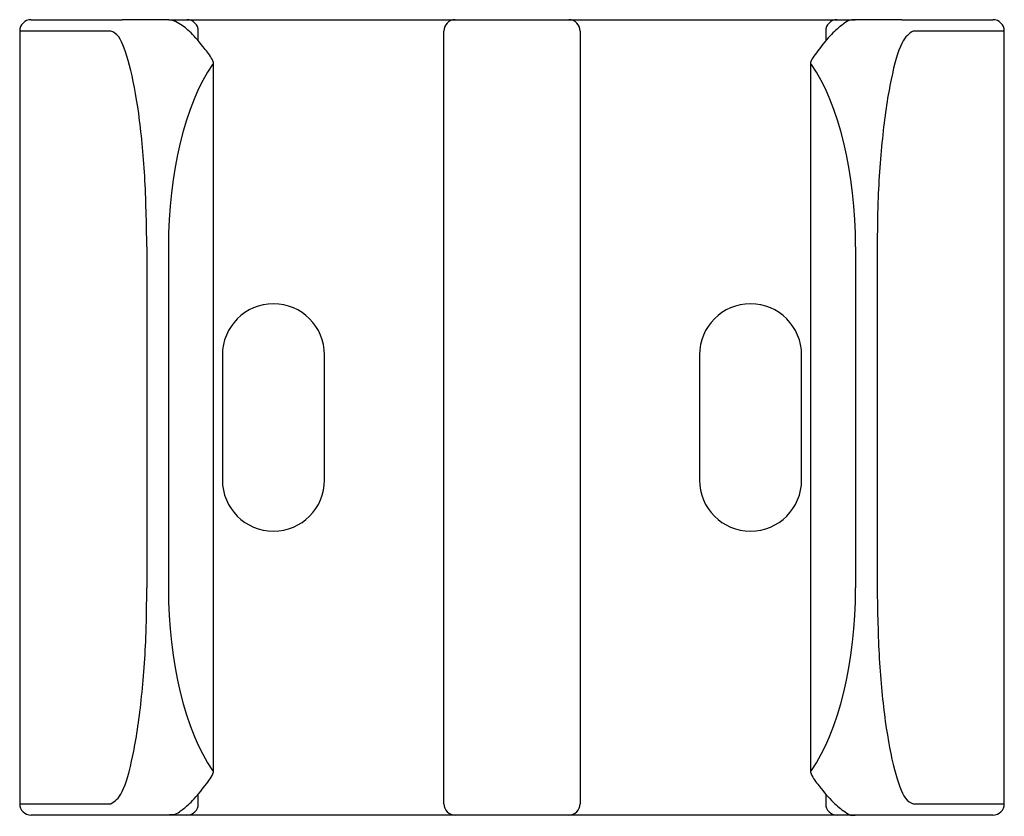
# Model space of a CAD drawing. Header units: millimetres. Extents: x 3934.506 to 3934.621, y 1853.044 to 1853.875.
# Tile 2 of 2: x 3934.542 to 3934.586, y 1853.84 to 1853.875. Entities that reach past the tile are written whole.
import ezdxf

# ---------------------------------------------------------------- set-up
doc = ezdxf.new("R2010")
doc.units = ezdxf.units.MM
doc.layers.add('SANINDUSA', color=3, linetype='Continuous')

msp = doc.modelspace()

# ---------------------------------------------------------------- linework, layer by layer
at = {"layer": 'SANINDUSA'}
for p, q in [((3934.542754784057, 1853.875259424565), (3934.546763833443, 1853.875259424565)), ((3934.54882089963, 1853.875259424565), (3934.546763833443, 1853.875259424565)), ((3934.54882089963, 1853.875259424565), (3934.549617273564, 1853.875259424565)), ((3934.549617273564, 1853.875259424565), (3934.560424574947, 1853.875259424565)), ((3934.560424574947, 1853.875259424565), (3934.561424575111, 1853.875259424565)), ((3934.561424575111, 1853.875259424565), (3934.566424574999, 1853.875259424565)), ((3934.566424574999, 1853.875259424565), (3934.567424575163, 1853.875259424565)), ((3934.567424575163, 1853.875259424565), (3934.578231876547, 1853.875259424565)), ((3934.578231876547, 1853.875259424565), (3934.57902825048, 1853.875259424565)), ((3934.581085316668, 1853.875259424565), (3934.57902825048, 1853.875259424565)), ((3934.581085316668, 1853.875259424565), (3934.585094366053, 1853.875259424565)), ((3934.546269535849, 1853.8747594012), (3934.542254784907, 1853.8747594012)), ((3934.560924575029, 1853.840759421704), (3934.560924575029, 1853.8747594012)), ((3934.566924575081, 1853.8747594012), (3934.566924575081, 1853.840759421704)), ((3934.585594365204, 1853.8747594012), (3934.581579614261, 1853.8747594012)), ((3934.550784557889, 1853.873291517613), (3934.550742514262, 1853.873291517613)), ((3934.577106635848, 1853.873291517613), (3934.577064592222, 1853.873291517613)), ((3934.547852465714, 1853.865259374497), (3934.547852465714, 1853.850259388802)), ((3934.548802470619, 1853.865259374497), (3934.548802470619, 1853.850259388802)), ((3934.579046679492, 1853.865259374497), (3934.579046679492, 1853.850259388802)), ((3934.579996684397, 1853.865259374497), (3934.579996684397, 1853.850259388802)), ((3934.551174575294, 1853.86050942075), (3934.551174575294, 1853.855009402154)), ((3934.5556745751, 1853.855009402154), (3934.5556745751, 1853.86050942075)), ((3934.572174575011, 1853.86050942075), (3934.572174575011, 1853.855009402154)), ((3934.576674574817, 1853.855009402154), (3934.576674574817, 1853.86050942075)), ((3934.550742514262, 1853.842227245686), (3934.550784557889, 1853.842227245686)), ((3934.577064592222, 1853.842227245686), (3934.577106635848, 1853.842227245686)), ((3934.542254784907, 1853.840759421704), (3934.546269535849, 1853.840759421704)), ((3934.581579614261, 1853.840759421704), (3934.585594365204, 1853.840759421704)), ((3934.546763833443, 1853.840259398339), (3934.542754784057, 1853.840259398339)), ((3934.54882089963, 1853.840259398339), (3934.546763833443, 1853.840259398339)), ((3934.549617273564, 1853.840259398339), (3934.54882089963, 1853.840259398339)), ((3934.560424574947, 1853.840259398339), (3934.549617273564, 1853.840259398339)), ((3934.561424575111, 1853.840259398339), (3934.560424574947, 1853.840259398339)), ((3934.566424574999, 1853.840259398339), (3934.561424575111, 1853.840259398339)), ((3934.567424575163, 1853.840259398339), (3934.566424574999, 1853.840259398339)), ((3934.578231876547, 1853.840259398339), (3934.567424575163, 1853.840259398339)), ((3934.57902825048, 1853.840259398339), (3934.578231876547, 1853.840259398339)), ((3934.581085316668, 1853.840259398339), (3934.57902825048, 1853.840259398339)), ((3934.585094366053, 1853.840259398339), (3934.581085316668, 1853.840259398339))]:
    msp.add_line(p, q, dxfattribs=at)
for centre, radius, start, end in [((3934.542754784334, 1853.874759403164), 0.0005000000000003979, 90, 180), ((3934.549617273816, 1853.874759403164), 0.0004999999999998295, 0, 90), ((3934.561424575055, 1853.874759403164), 0.0004999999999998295, 90, 180), ((3934.566424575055, 1853.874759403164), 0.0005000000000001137, 0, 90), ((3934.578231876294, 1853.874759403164), 0.0005000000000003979, 90, 180), ((3934.585094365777, 1853.874759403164), 0.0004999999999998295, 0, 90), ((3934.550284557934, 1853.873291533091), 0.0005000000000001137, 0, 35.84751195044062), ((3934.577564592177, 1853.873291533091), 0.0004999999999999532, 144.1524880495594, 180), ((3934.553424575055, 1853.860509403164), 0.002250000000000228, 0, 180), ((3934.574424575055, 1853.860509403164), 0.002250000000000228, 0, 180), ((3934.553424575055, 1853.855009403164), 0.002250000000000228, 180, 0), ((3934.574424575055, 1853.855009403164), 0.002250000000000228, 180, 0), ((3934.550284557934, 1853.842227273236), 0.0005000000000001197, 324.1524880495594, 0), ((3934.577564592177, 1853.842227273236), 0.0005000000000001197, 180, 215.8475119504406), ((3934.542754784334, 1853.840759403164), 0.0005000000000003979, 180, 270), ((3934.549617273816, 1853.840759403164), 0.0004999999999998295, 270, 0), ((3934.561424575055, 1853.840759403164), 0.0004999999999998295, 180, 270), ((3934.566424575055, 1853.840759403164), 0.0005000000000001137, 270, 0), ((3934.578231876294, 1853.840759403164), 0.0005000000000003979, 180, 270), ((3934.585094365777, 1853.840759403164), 0.0004999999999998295, 270, 0)]:
    msp.add_arc(centre, radius, start, end, dxfattribs=at)
for centre, start_param, end_param in [((3934.55296561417, 1853.865259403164), 0.5633191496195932, 1.570796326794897), ((3934.574883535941, 1853.865259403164), 4.712388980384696, 5.719866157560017), ((3934.55296561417, 1853.850259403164), 1.570796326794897, 2.578273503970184), ((3934.574883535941, 1853.850259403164), 3.704911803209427, 4.712388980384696)]:
    msp.add_ellipse(centre, major_axis=(0, 0.009500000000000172), ratio=0.4382256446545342, start_param=start_param, end_param=end_param, dxfattribs=at)
for points, knots in [([(3934.550689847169, 1853.873584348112), (3934.550584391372, 1853.873746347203), (3934.550216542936, 1853.87423077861), (3934.549706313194, 1853.874803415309), (3934.549306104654, 1853.87507653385), (3934.548980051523, 1853.875249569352), (3934.548813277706, 1853.875259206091), (3934.548813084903, 1853.875259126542)], [0, 0, 0, 0, 0.1766319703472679, 0.5023487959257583, 0.8295406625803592, 0.9997876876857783, 0.9999999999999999, 0.9999999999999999, 0.9999999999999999, 0.9999999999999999]), ([(3934.57902825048, 1853.875259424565), (3934.578945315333, 1853.875258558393), (3934.578753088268, 1853.875245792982), (3934.578517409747, 1853.875077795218), (3934.578147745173, 1853.874797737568), (3934.577683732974, 1853.874288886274), (3934.577289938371, 1853.873764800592), (3934.577159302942, 1853.873584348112)], [0, 0, 0, 0, 0.06357973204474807, 0.2121966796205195, 0.4452105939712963, 0.7547082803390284, 1, 1, 1, 1]), ([(3934.547852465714, 1853.865259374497), (3934.547833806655, 1853.866315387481), (3934.54779648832, 1853.868427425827), (3934.547510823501, 1853.871246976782), (3934.547104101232, 1853.873397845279), (3934.54666336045, 1853.874582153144), (3934.546384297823, 1853.874707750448), (3934.546269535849, 1853.8747594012)], [0, 0, 0, 0, 0.2106931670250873, 0.4213888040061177, 0.6338027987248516, 0.8494047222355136, 1, 1, 1, 1]), ([(3934.581579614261, 1853.8747594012), (3934.581411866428, 1853.874652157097), (3934.581076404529, 1853.874437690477), (3934.580595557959, 1853.872766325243), (3934.58022085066, 1853.870311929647), (3934.58002344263, 1853.867645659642), (3934.580004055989, 1853.865916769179), (3934.579996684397, 1853.865259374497)], [0, 0, 0, 0, 0.2182758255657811, 0.4365077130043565, 0.6538481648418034, 0.8683789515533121, 1, 1, 1, 1]), ([(3934.546269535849, 1853.840759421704), (3934.546437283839, 1853.840866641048), (3934.546772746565, 1853.841081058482), (3934.547253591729, 1853.842752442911), (3934.547628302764, 1853.845206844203), (3934.547825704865, 1853.847873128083), (3934.547845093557, 1853.849602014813), (3934.547852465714, 1853.850259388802)], [0, 0, 0, 0, 0.2182753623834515, 0.436507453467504, 0.6538481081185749, 0.8683827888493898, 1, 1, 1, 1]), ([(3934.579996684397, 1853.850259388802), (3934.580015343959, 1853.849203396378), (3934.580052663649, 1853.847091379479), (3934.580338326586, 1853.844271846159), (3934.580745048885, 1853.842120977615), (3934.58118578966, 1853.840936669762), (3934.581464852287, 1853.840811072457), (3934.581579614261, 1853.840759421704)], [0, 0, 0, 0, 0.2106900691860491, 0.4213865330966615, 0.6338013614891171, 0.849404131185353, 1, 1, 1, 1]), ([(3934.548844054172, 1853.840287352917), (3934.548902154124, 1853.840284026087), (3934.549096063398, 1853.840272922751), (3934.549331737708, 1853.840441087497), (3934.54970140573, 1853.840721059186), (3934.550165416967, 1853.841229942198), (3934.550562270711, 1853.8417520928), (3934.550689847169, 1853.841934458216)], [0, 0, 0, 0, 0.0635796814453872, 0.2121979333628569, 0.4452114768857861, 0.7547086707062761, 1, 1, 1, 1]), ([(3934.577159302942, 1853.841934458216), (3934.577269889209, 1853.841771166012), (3934.577632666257, 1853.841287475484), (3934.578142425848, 1853.840720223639), (3934.578544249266, 1853.840428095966), (3934.57887975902, 1853.84021126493), (3934.579035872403, 1853.840259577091), (3934.579036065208, 1853.840259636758)], [0, 0, 0, 0, 0.1766279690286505, 0.502347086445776, 0.8295412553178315, 0.9997894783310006, 1, 1, 1, 1])]:
    msp.add_open_spline(points, degree=3, knots=knots, dxfattribs=at)
for points in [[(3934.542254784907, 1853.8747594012), (3934.542254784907, 1853.840759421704)], [(3934.550117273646, 1853.874331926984), (3934.550117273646, 1853.8747594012)], [(3934.577731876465, 1853.8747594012), (3934.577731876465, 1853.874323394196)], [(3934.585594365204, 1853.840759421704), (3934.585594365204, 1853.8747594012)], [(3934.550784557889, 1853.842227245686), (3934.550784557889, 1853.873291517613)], [(3934.577064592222, 1853.873291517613), (3934.577064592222, 1853.842227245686)], [(3934.550117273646, 1853.840759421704), (3934.550117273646, 1853.841192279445)], [(3934.577731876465, 1853.841188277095), (3934.577731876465, 1853.840759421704)]]:
    msp.add_open_spline(points, degree=1, dxfattribs=at)

doc.saveas('drawing.dxf')
